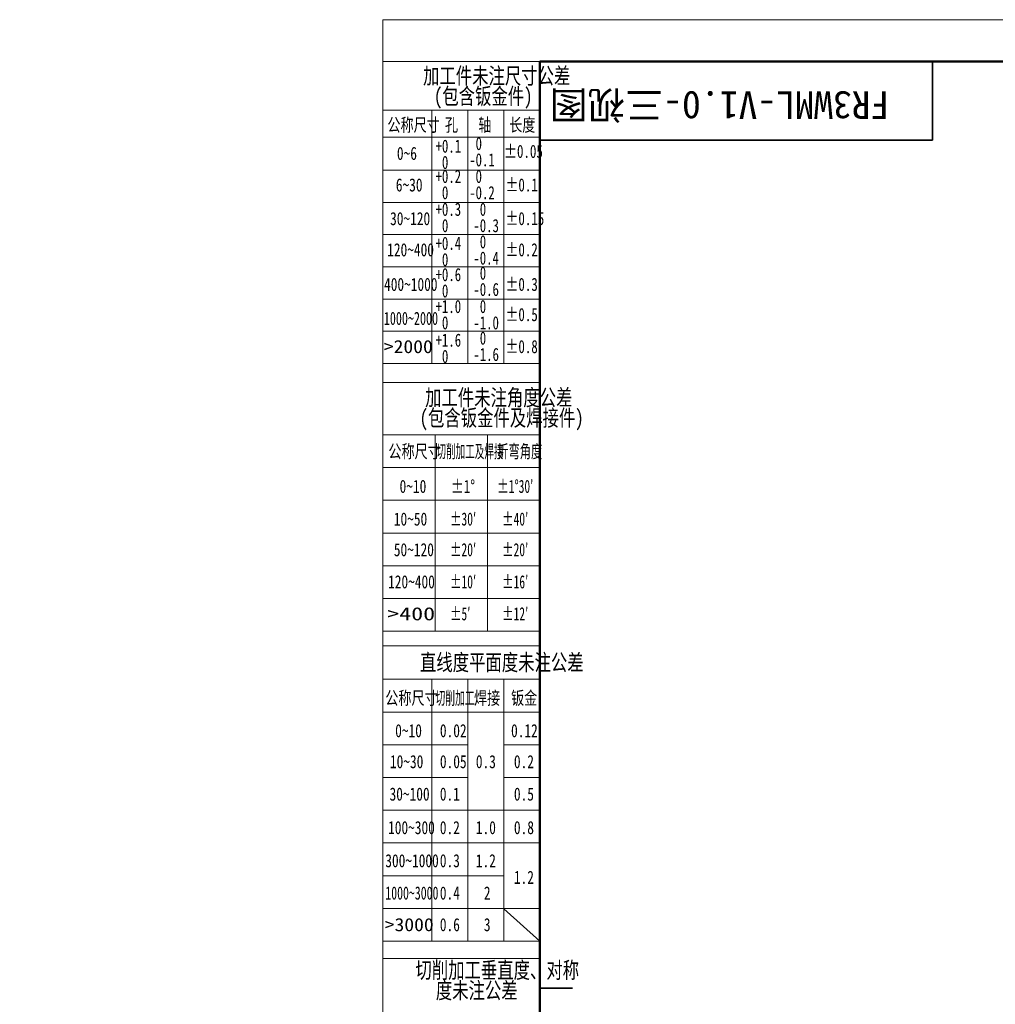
# Model space of a CAD drawing. Header units: millimetres. Extents: x -55 to 731, y 0 to 297.
# Tile 2 of 17: x -55 to 94, y 147 to 297. Entities that reach past the tile are written whole.
import ezdxf

# ---------------------------------------------------------------- set-up
doc = ezdxf.new("R2010")
doc.units = ezdxf.units.MM
doc.layers.add('标注层', color=150, linetype='Continuous')
doc.styles.add('SLDTEXTSTYLE0', font='仿宋_GB2312', dxfattribs={"bigfont": 'bigfont'})
doc.styles.add('SLDTEXTSTYLE10', font='HYSWLONGFANGSONG.TTF', dxfattribs={"width": 0.610825, "bigfont": 'bigfont'})
doc.styles.add('SLDTEXTSTYLE11', font='HYSWLONGFANGSONG.TTF', dxfattribs={"width": 1.790313})
doc.styles.add('SLDTEXTSTYLE12', font='HYSWLONGFANGSONG.TTF', dxfattribs={"width": 0.681959, "bigfont": 'bigfont'})
doc.styles.add('SLDTEXTSTYLE13', font='HYSWLONGFANGSONG.TTF', dxfattribs={"width": 0.884144})
doc.styles.add('SLDTEXTSTYLE3', font='HYSWLONGFANGSONG.TTF', dxfattribs={"bigfont": 'bigfont'})
doc.styles.add('SLDTEXTSTYLE4', font='HYSWLONGFANGSONG.TTF')
doc.styles.add('SLDTEXTSTYLE5', font='HYSWLONGFANGSONG.TTF', dxfattribs={"width": 0.957143})
doc.styles.add('SLDTEXTSTYLE6', font='HYSWLONGFANGSONG.TTF', dxfattribs={"width": 0.968558})
doc.styles.add('SLDTEXTSTYLE7', font='HYSWLONGFANGSONG.TTF', dxfattribs={"width": 0.902411})
doc.styles.add('SLDTEXTSTYLE8', font='HYSWLONGFANGSONG.TTF', dxfattribs={"width": 1.466704})
doc.styles.add('SLDTEXTSTYLE9', font='HYSWLONGFANGSONG.TTF', dxfattribs={"width": 0.858748, "bigfont": 'bigfont'})

# ---------------------------------------------------------------- blocks, each defined once
blk = doc.blocks.new('SW_NOTE_2')
at = {"layer": '标注层', "color": 0, "char_height": 2.5, "attachment_point": 2, "style": 'SLDTEXTSTYLE3'}
for s, insert in [('\\M+189C1\\M+18D48\\M+18C8F\\M+196A2\\M+1928D\\M+18EDA\\M+190A1\\M+18CF6\\M+18DB7', (15.47, 3.22)), ('(\\M+195EF\\M+18ADC钣\\M+18BE0\\M+18C8F)', (13.41, 0.11))]:
    blk.add_mtext(s, dxfattribs=dict(at, insert=insert))
blk = doc.blocks.new('SW_NOTE_3')
at = {"layer": '标注层', "color": 0, "char_height": 2, "attachment_point": 1, "style": 'SLDTEXTSTYLE5'}
for s, insert in [(' 0', (0, 2.58)), ('-0.1', (0, 0.09))]:
    blk.add_mtext(s, dxfattribs=dict(at, insert=insert))
blk = doc.blocks.new('SW_NOTE_4')
at = {"layer": '标注层', "color": 0, "char_height": 2, "attachment_point": 1, "style": 'SLDTEXTSTYLE5'}
for s, insert in [('+0.1', (0, 2.58)), (' 0', (0, 0.09))]:
    blk.add_mtext(s, dxfattribs=dict(at, insert=insert))
blk = doc.blocks.new('SW_NOTE_5')
at = {"layer": '标注层', "color": 0, "char_height": 2, "attachment_point": 1, "style": 'SLDTEXTSTYLE5'}
for s, insert in [('+0.2', (0, 2.58)), (' 0', (0, 0.09))]:
    blk.add_mtext(s, dxfattribs=dict(at, insert=insert))
blk = doc.blocks.new('SW_NOTE_6')
at = {"layer": '标注层', "color": 0, "char_height": 2, "attachment_point": 1, "style": 'SLDTEXTSTYLE5'}
for s, insert in [('+0.3', (0, 2.58)), (' 0', (0, 0.09))]:
    blk.add_mtext(s, dxfattribs=dict(at, insert=insert))
blk = doc.blocks.new('SW_NOTE_7')
at = {"layer": '标注层', "color": 0, "char_height": 2, "attachment_point": 1, "style": 'SLDTEXTSTYLE5'}
for s, insert in [('+0.4', (0, 2.58)), (' 0', (0, 0.09))]:
    blk.add_mtext(s, dxfattribs=dict(at, insert=insert))
blk = doc.blocks.new('SW_NOTE_8')
at = {"layer": '标注层', "color": 0, "char_height": 2, "attachment_point": 1, "style": 'SLDTEXTSTYLE5'}
for s, insert in [(' 0', (0, 2.58)), ('-0.2', (0, 0.09))]:
    blk.add_mtext(s, dxfattribs=dict(at, insert=insert))
blk = doc.blocks.new('SW_NOTE_9')
at = {"layer": '标注层', "color": 0, "char_height": 2, "attachment_point": 1, "style": 'SLDTEXTSTYLE5'}
for s, insert in [(' 0', (0, 2.58)), ('-0.3', (0, 0.09))]:
    blk.add_mtext(s, dxfattribs=dict(at, insert=insert))
blk = doc.blocks.new('SW_NOTE_10')
at = {"layer": '标注层', "color": 0, "char_height": 2, "attachment_point": 1, "style": 'SLDTEXTSTYLE5'}
for s, insert in [(' 0', (0, 2.58)), ('-0.4', (0, 0.09))]:
    blk.add_mtext(s, dxfattribs=dict(at, insert=insert))
blk = doc.blocks.new('SW_NOTE_11')
at = {"layer": '标注层', "color": 0, "char_height": 2, "attachment_point": 1, "style": 'SLDTEXTSTYLE5'}
for s, insert in [('+0.6', (0, 2.58)), (' 0', (0, 0.09))]:
    blk.add_mtext(s, dxfattribs=dict(at, insert=insert))
blk = doc.blocks.new('SW_NOTE_12')
at = {"layer": '标注层', "color": 0, "char_height": 2, "attachment_point": 1, "style": 'SLDTEXTSTYLE5'}
for s, insert in [(' 0', (0, 2.58)), ('-0.6', (0, 0.09))]:
    blk.add_mtext(s, dxfattribs=dict(at, insert=insert))
blk = doc.blocks.new('SW_NOTE_13')
at = {"layer": '标注层', "color": 0, "char_height": 2, "attachment_point": 1, "style": 'SLDTEXTSTYLE5'}
for s, insert in [('+1.0', (0, 2.58)), (' 0', (0, 0.09))]:
    blk.add_mtext(s, dxfattribs=dict(at, insert=insert))
blk = doc.blocks.new('SW_NOTE_14')
at = {"layer": '标注层', "color": 0, "char_height": 2, "attachment_point": 1, "style": 'SLDTEXTSTYLE5'}
for s, insert in [(' 0', (0, 2.58)), ('-1.0', (0, 0.09))]:
    blk.add_mtext(s, dxfattribs=dict(at, insert=insert))
blk = doc.blocks.new('SW_NOTE_15')
at = {"layer": '标注层', "color": 0, "char_height": 2, "attachment_point": 1, "style": 'SLDTEXTSTYLE5'}
for s, insert in [('+1.6', (0, 2.58)), (' 0', (0, 0.09))]:
    blk.add_mtext(s, dxfattribs=dict(at, insert=insert))
blk = doc.blocks.new('SW_NOTE_16')
at = {"layer": '标注层', "color": 0, "char_height": 2, "attachment_point": 1, "style": 'SLDTEXTSTYLE5'}
for s, insert in [(' 0', (0, 2.58)), ('-1.6', (0, 0.09))]:
    blk.add_mtext(s, dxfattribs=dict(at, insert=insert))
blk = doc.blocks.new('SW_NOTE_17')
at = {"layer": '标注层', "color": 0, "char_height": 2.5, "attachment_point": 2, "style": 'SLDTEXTSTYLE3'}
for s, insert in [('\\M+189C1\\M+18D48\\M+18C8F\\M+196A2\\M+1928D\\M+18A70\\M+19378\\M+18CF6\\M+18DB7', (15.47, 3.22)), ('(\\M+195EF\\M+18ADC钣\\M+18BE0\\M+18C8F\\M+18B79焊\\M+190DA\\M+18C8F)', (15.91, 0.11))]:
    blk.add_mtext(s, dxfattribs=dict(at, insert=insert))
blk = doc.blocks.new('SW_NOTE_18')
at = {"layer": '标注层', "color": 0, "char_height": 2.5, "attachment_point": 2, "style": 'SLDTEXTSTYLE3'}
for s, insert in [('\\M+190D8\\M+18DED\\M+189C1\\M+18D48\\M+19082\\M+192BC\\M+19378\\M+18141对\\M+18FCC', (17.19, 3.22)), ('\\M+19378\\M+196A2\\M+1928D\\M+18CF6\\M+18DB7', (14.06, 0.11))]:
    blk.add_mtext(s, dxfattribs=dict(at, insert=insert))

msp = doc.modelspace()

# ---------------------------------------------------------------- linework, layer by layer
at = {"color": 7, "linetype": 'Continuous', "lineweight": 18}
for q in [(419.993, 297.3966), (-0.0005, 0.3966)]:
    msp.add_line((-0.0005, 297.3966), q, dxfattribs=at)
at = {"color": 1, "linetype": 'Continuous', "lineweight": 18}
for p, q in [((23.9959, 290.9894), (-0.0005, 290.9894)), ((-0.0005, 290.9894), (-0.0005, 0.3966)), ((7.4931, 283.5731), (-0.0005, 283.5731)), ((7.4931, 283.5731), (7.4931, 279.5731)), ((7.4931, 283.5731), (12.9941, 283.5731)), ((12.9941, 283.5731), (12.9941, 244.8997)), ((18.495, 283.5731), (12.9941, 283.5731)), ((18.495, 283.5731), (18.495, 244.8997)), ((18.495, 283.5731), (23.9959, 283.5731)), ((7.4931, 279.9545), (7.4931, 244.8997)), ((-0.0041, 279.4492), (23.9959, 279.4492)), ((-0.0041, 274.4004), (23.9959, 274.4004)), ((-0.0041, 269.4836), (23.9959, 269.4836)), ((-0.0041, 264.5669), (23.9959, 264.5669)), ((-0.0041, 259.6501), (23.9959, 259.6501)), ((-0.0041, 254.7333), (23.9959, 254.7333)), ((-0.0041, 249.8165), (23.9959, 249.8165)), ((-0.0041, 244.8997), (23.9959, 244.8997)), ((-0.0005, 241.9717), (23.9959, 241.9717)), ((7.993, 233.9946), (-0.0005, 233.9946)), ((7.993, 233.9946), (7.993, 203.9946)), ((7.993, 233.9946), (15.993, 233.9946)), ((15.993, 233.9946), (15.993, 203.9946)), ((15.993, 233.9946), (23.9959, 233.9946)), ((-0.0005, 228.9946), (23.9959, 228.9946)), ((-0.0005, 223.9946), (23.9959, 223.9946)), ((-0.0005, 218.9946), (23.9959, 218.9946)), ((-0.0005, 213.9946), (23.9959, 213.9946)), ((-0.0005, 208.9946), (23.9959, 208.9946)), ((-0.0005, 203.9946), (23.9959, 203.9946)), ((-0.0005, 201.7402), (23.9959, 201.7402)), ((7.4959, 196.6533), (-0.0005, 196.6533)), ((7.4959, 196.6533), (7.4959, 156.6533)), ((12.9959, 196.6533), (7.4959, 196.6533)), ((12.9959, 196.6533), (12.9959, 156.6533)), ((18.4959, 196.6533), (12.9959, 196.6533)), ((18.4959, 196.6533), (18.4959, 156.6533)), ((18.4959, 196.6533), (23.9959, 196.6533)), ((-0.0005, 191.6533), (23.9959, 191.6533)), ((-0.0005, 186.6533), (12.9959, 186.6533)), ((18.4959, 186.6533), (23.9959, 186.6533)), ((-0.0005, 181.6533), (12.9959, 181.6533)), ((18.4959, 181.6533), (23.9937, 181.6533)), ((-0.0005, 176.6533), (23.9959, 176.6533)), ((-0.0005, 171.6533), (23.9959, 171.6533)), ((-0.0048, 166.6533), (18.4959, 166.6533)), ((-0.0005, 161.6533), (23.9959, 161.6533)), ((18.4959, 161.5923), (23.9959, 156.6533)), ((-0.0005, 156.6533), (23.9959, 156.6533)), ((-0.0005, 154.0076), (23.9959, 154.0076))]:
    msp.add_line(p, q, dxfattribs=at)
at = {"color": 7, "linetype": 'Continuous', "lineweight": 50}
for p, q in [((23.9959, 5.9894), (23.9959, 290.9894)), ((23.9959, 290.9894), (413.9959, 290.9894))]:
    msp.add_line(p, q, dxfattribs=at)
at = {"color": 7, "linetype": 'Continuous', "lineweight": 35}
for p, q in [((83.9959, 278.9894), (83.9959, 290.9894)), ((23.9959, 278.9894), (83.9959, 278.9894)), ((28.9959, 149.4894), (23.9959, 149.4894))]:
    msp.add_line(p, q, dxfattribs=at)

# ---------------------------------------------------------------- block references
at = {"layer": '标注层', "color": 1}
for name, p in [('SW_NOTE_2', (1.9439, 286.8567)), ('SW_NOTE_4', (8.0718, 276.5088)), ('SW_NOTE_3', (13.2128, 276.9051)), ('SW_NOTE_5', (8.0718, 271.8872)), ('SW_NOTE_8', (13.2128, 271.8872)), ('SW_NOTE_6', (8.0718, 266.8607)), ('SW_NOTE_9', (13.8473, 266.8607)), ('SW_NOTE_7', (8.0718, 261.6614)), ('SW_NOTE_10', (13.8473, 261.8971)), ('SW_NOTE_11', (8.0718, 256.888)), ('SW_NOTE_12', (13.8487, 257.1118)), ('SW_NOTE_13', (8.0718, 252.0138)), ('SW_NOTE_14', (13.8487, 252.0138)), ('SW_NOTE_16', (13.8487, 247.1869)), ('SW_NOTE_15', (8.0718, 246.8804)), ('SW_NOTE_17', (2.2567, 237.7251)), ('SW_NOTE_18', (0.3082, 150.2699))]:
    msp.add_blockref(name, p, dxfattribs=at)

# ---------------------------------------------------------------- texts
at = {"color": 7, "linetype": 'Continuous', "lineweight": 0, "insert": (51.4519, 282.2253), "char_height": 4.233333, "attachment_point": 2, "rotation": 180, "style": 'SLDTEXTSTYLE0'}
msp.add_mtext('FR3WML-V1.0-\\M+18E4F视图', dxfattribs=at)
at = {"layer": '标注层', "color": 1}
for s, insert, char_height, attachment_point, style in [('\\M+18CF6\\M+18FCC\\M+18EDA\\M+190A1', (0.7237, 282.3304), 2, 1, 'SLDTEXTSTYLE3'), ('\\M+18D45', (9.5078, 282.3304), 2, 1, 'SLDTEXTSTYLE3'), ('轴', (14.5989, 282.3304), 2, 1, 'SLDTEXTSTYLE3'), ('长\\M+19378', (19.3232, 282.3304), 2, 1, 'SLDTEXTSTYLE3'), ('±0.05', (18.5343, 278.2887), 2, 1, 'SLDTEXTSTYLE6'), ('0~6', (2.1717, 277.9823), 2, 1, 'SLDTEXTSTYLE4'), ('6~30', (2.0085, 273.1627), 2, 1, 'SLDTEXTSTYLE4'), ('±0.1', (18.7483, 273.1627), 2, 1, 'SLDTEXTSTYLE6'), ('30~120', (1.1293, 268.0191), 2, 1, 'SLDTEXTSTYLE4'), ('±0.15', (18.7483, 268.0191), 2, 1, 'SLDTEXTSTYLE6'), ('120~400', (0.6904, 263.255), 2, 1, 'SLDTEXTSTYLE4'), ('±0.2', (18.7483, 263.255), 2, 1, 'SLDTEXTSTYLE6'), ('400~1000', (0.21, 257.9709), 2, 1, 'SLDTEXTSTYLE4'), ('±0.3', (18.7483, 257.9709), 2, 1, 'SLDTEXTSTYLE6'), ('1000~2000', (0.1711, 252.7824), 2, 1, 'SLDTEXTSTYLE7'), ('±0.5', (18.7483, 253.362), 2, 1, 'SLDTEXTSTYLE6'), ('>2000', (0.1711, 248.4691), 2, 1, 'SLDTEXTSTYLE8'), ('±0.8', (18.7483, 248.4691), 2, 1, 'SLDTEXTSTYLE6'), ('\\M+18CF6\\M+18FCC\\M+18EDA\\M+190A1', (0.8729, 232.4656), 2, 1, 'SLDTEXTSTYLE3'), ('\\M+190D8\\M+18DED\\M+189C1\\M+18D48\\M+18B79焊\\M+190DA', (8.2029, 232.4656), 2, 1, 'SLDTEXTSTYLE10'), ('\\M+190DC\\M+19C5E\\M+18A70\\M+19378', (17.4942, 232.4656), 2, 1, 'SLDTEXTSTYLE9'), ('0~10', (2.5803, 227.1224), 2, 1, 'SLDTEXTSTYLE4'), ('±1°', (10.4111, 227.1224), 2, 1, 'SLDTEXTSTYLE6'), ('\\M+1817D1\\M+1818B30\\M+1818C', (17.4942, 227.1224), 2, 1, 'SLDTEXTSTYLE9'), ('10~50', (1.7025, 222.1322), 2, 1, 'SLDTEXTSTYLE4'), ('\\M+1817D30\\M+1818C', (10.2792, 222.1322), 2, 1, 'SLDTEXTSTYLE9'), ('\\M+1817D40\\M+1818C', (18.2442, 222.1322), 2, 1, 'SLDTEXTSTYLE9'), ('50~120', (1.7025, 217.4491), 2, 1, 'SLDTEXTSTYLE4'), ('\\M+1817D20\\M+1818C', (10.2792, 217.4491), 2, 1, 'SLDTEXTSTYLE9'), ('\\M+1817D20\\M+1818C', (18.2442, 217.4491), 2, 1, 'SLDTEXTSTYLE9'), ('120~400', (0.8248, 212.5439), 2, 1, 'SLDTEXTSTYLE4'), ('\\M+1817D10\\M+1818C', (10.2792, 212.5439), 2, 1, 'SLDTEXTSTYLE9'), ('\\M+1817D16\\M+1818C', (18.2456, 212.5439), 2, 1, 'SLDTEXTSTYLE9'), ('>400', (0.7005, 207.6613), 2, 1, 'SLDTEXTSTYLE11'), ('\\M+1817D5\\M+1818C', (10.2792, 207.6613), 2, 1, 'SLDTEXTSTYLE9'), ('\\M+1817D12\\M+1818C', (18.2456, 207.6613), 2, 1, 'SLDTEXTSTYLE9'), ('\\M+192BC线\\M+19378\\M+195BD\\M+196CA\\M+19378\\M+196A2\\M+1928D\\M+18CF6\\M+18DB7', (18.1914, 200.4886), 2.5, 2, 'SLDTEXTSTYLE3'), ('\\M+18CF6\\M+18FCC\\M+18EDA\\M+190A1', (0.397, 194.7979), 2, 1, 'SLDTEXTSTYLE3'), ('\\M+190D8\\M+18DED\\M+189C1\\M+18D48', (8.05, 194.7979), 2, 1, 'SLDTEXTSTYLE12'), ('焊\\M+190DA', (13.9447, 194.7979), 2, 1, 'SLDTEXTSTYLE3'), ('钣\\M+18BE0', (19.6093, 194.7979), 2, 1, 'SLDTEXTSTYLE3'), ('0~10', (1.9089, 189.8071), 2, 1, 'SLDTEXTSTYLE4'), ('0.02', (8.7387, 189.8071), 2, 1, 'SLDTEXTSTYLE4'), ('0.12', (19.6052, 189.8071), 2, 1, 'SLDTEXTSTYLE4'), ('10~30', (1.1075, 185.0772), 2, 1, 'SLDTEXTSTYLE4'), ('0.05', (8.7387, 185.0772), 2, 1, 'SLDTEXTSTYLE4'), ('0.3', (14.229, 185.0772), 2, 1, 'SLDTEXTSTYLE4'), ('0.2', (20.0441, 185.0772), 2, 1, 'SLDTEXTSTYLE4'), ('30~100', (1.0482, 180.1231), 2, 1, 'SLDTEXTSTYLE4'), ('0.1', (8.7269, 180.1231), 2, 1, 'SLDTEXTSTYLE4'), ('0.5', (20.0441, 180.1231), 2, 1, 'SLDTEXTSTYLE4'), ('100~300', (0.8248, 175.0026), 2, 1, 'SLDTEXTSTYLE4'), ('0.2', (8.7269, 175.0026), 2, 1, 'SLDTEXTSTYLE4'), ('1.0', (14.229, 175.0026), 2, 1, 'SLDTEXTSTYLE4'), ('0.8', (20.0441, 175.0026), 2, 1, 'SLDTEXTSTYLE4'), ('300~1000', (0.3984, 169.9445), 2, 1, 'SLDTEXTSTYLE4'), ('0.3', (8.7269, 169.9445), 2, 1, 'SLDTEXTSTYLE4'), ('1.2', (14.229, 169.9445), 2, 1, 'SLDTEXTSTYLE4'), ('1.2', (20.0413, 167.4098), 2, 1, 'SLDTEXTSTYLE4'), ('1000~3000', (0.3984, 165.012), 2, 1, 'SLDTEXTSTYLE13'), ('0.4', (8.7269, 165.012), 2, 1, 'SLDTEXTSTYLE4'), ('2', (15.454, 165.012), 2, 1, 'SLDTEXTSTYLE4'), ('>3000', (0.3082, 160.1784), 2, 1, 'SLDTEXTSTYLE8'), ('0.6', (8.7269, 160.1784), 2, 1, 'SLDTEXTSTYLE4'), ('3', (15.454, 160.1784), 2, 1, 'SLDTEXTSTYLE4')]:
    msp.add_mtext(s, dxfattribs=dict(at, insert=insert, char_height=char_height, attachment_point=attachment_point, style=style))

doc.saveas('drawing.dxf')
